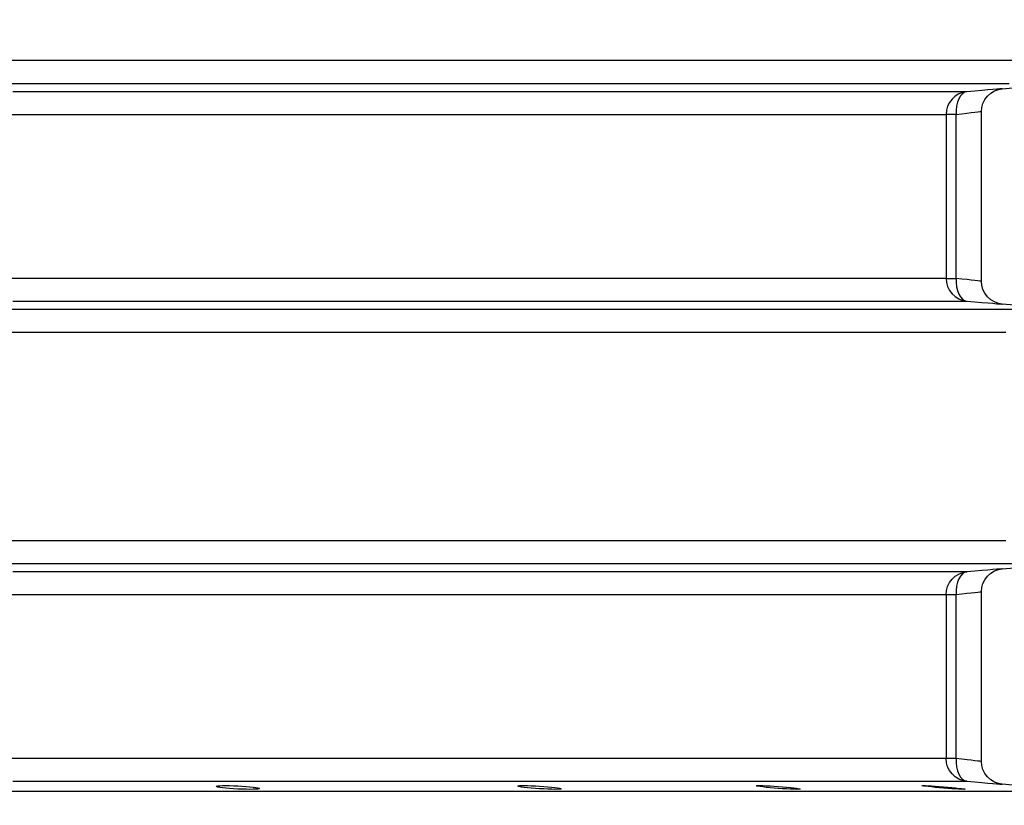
# Model space of a CAD drawing. Header units: millimetres. Extents: x 196 to 1773810, y -221320 to 153872.
# Tile 161 of 256: x 1164349 to 1164780, y -201616 to -201272. Entities that reach past the tile are written whole.
import ezdxf

# ---------------------------------------------------------------- set-up
doc = ezdxf.new("R2010")
doc.units = ezdxf.units.MM
doc.layers.get('Defpoints').update_dxf_attribs({"lineweight": 18})
doc.layers.add('00_Основной', color=163, linetype='Continuous', lineweight=40)
doc.layers.add('ТМ-размеры', color=25, linetype='Continuous', lineweight=20)
doc.styles.add('SFINKS', font='SFINKS.shx', dxfattribs={"width": 0.7, "oblique": 15})
doc.dimstyles.new('кира-50', dxfattribs={"dimtxt": 150, "dimasz": 40, "dimexe": 15, "dimexo": 0, "dimgap": 20, "dimtad": 1, "dimdec": 0, "dimrnd": 5, "dimdsep": 46, "dimtxsty": 'SFINKS', "dimblk1": 'OBLIQUE', "dimblk2": 'OBLIQUE', "dimsah": 1, "dimcen": 2.5, "dimclrd": 252, "dimclre": 252, "dimclrt": 252, "dimadec": 0, "dimazin": 0, "dimtfac": 1, "dimtdec": 0, "dimtofl": 0, "dimtmove": 0, "dimatfit": 3, "dimldrblk": 'OBLIQUE', "dimfxl": 15, "dimtfill": 1, "dimtolj": 1, "dimtzin": 0, "dimlwd": 20, "dimlwe": 20, "dimarcsym": 0})

# ---------------------------------------------------------------- blocks, each defined once
blk = doc.blocks.new('_Oblique')
at = {"color": 0, "linetype": 'ByBlock', "lineweight": -2}
blk.add_line((-0.5, -0.5), (0.5, 0.5), dxfattribs=at)
blk = doc.blocks.new('*D61')
at = {"layer": 'Defpoints', "color": 0, "linetype": 'ByBlock', "lineweight": 50, "transparency": 16777216}
for p in [(1163944.68, -194978.27), (1163944.68, -203390.23), (1165379.01, -203390.23)]:
    blk.add_point(p, dxfattribs=at)
at = {"layer": 'ТМ-размеры', "color": 252, "linetype": 'ByBlock', "lineweight": 20, "transparency": 16777216}
for p, q in [((1163944.68, -194978.27), (1165394.01, -194978.27)), ((1165379.01, -194978.27), (1165379.01, -203390.23)), ((1163944.68, -203390.23), (1165394.01, -203390.23))]:
    blk.add_line(p, q, dxfattribs=at)
at = {"layer": 'ТМ-размеры', "color": 252, "linetype": 'ByBlock', "lineweight": 20, "transparency": 16777216, "xscale": 40, "yscale": 40, "zscale": 40}
for p, rotation in [((1165379.01, -194978.27), 90), ((1165379.01, -203390.23), 270)]:
    blk.add_blockref('_Oblique', p, dxfattribs=dict(at, rotation=rotation))
at = {"layer": 'ТМ-размеры', "color": 252, "linetype": 'ByBlock', "transparency": 16777216, "insert": (1165284.01, -199184.25), "char_height": 150, "attachment_point": 5, "rotation": 90, "style": 'SFINKS', "bg_fill": 3, "box_fill_scale": 1.1, "bg_fill_color": 256, "bg_fill_true_color": 13158600, "bg_fill_transparency": 0}
blk.add_mtext('\\A1;8410', dxfattribs=at)

msp = doc.modelspace()

# ---------------------------------------------------------------- linework, layer by layer
at = {"layer": '00_Основной', "color": 252, "lineweight": 25, "ltscale": 10}
for p, q in [((1164778.8, -201302.64, 0.2), (1164805.54, -201300.31, 0.2)), ((1164769.68, -201386.95, 0.2), (1164769.68, -201312.56, 0.2)), ((1164754.17, -201313.91, 0.2), (1164754.17, -201385.6, 0.2)), ((1164758.6, -201385.6, 0.2), (1164758.6, -201313.91, 0.2)), ((1164805.54, -201399.2, 0.2), (1164778.8, -201396.85, 0.2)), ((1164778.8, -201512.64, 0.2), (1164805.54, -201510.3, 0.2)), ((1164769.68, -201596.95, 0.2), (1164769.68, -201522.56, 0.2)), ((1164754.17, -201523.91, 0.2), (1164754.17, -201595.58, 0.2)), ((1164758.6, -201595.58, 0.2), (1164758.6, -201523.91, 0.2)), ((1164814.67, -201610, 0.2), (1164778.8, -201606.86, 0.2))]:
    msp.add_line(p, q, dxfattribs=at)
at = {"layer": '00_Основной', "color": 252, "lineweight": 25, "ltscale": 10, "elevation": 0.2}
for points in [[(1164785.03, -201290.35), (1164778.85, -201290.35), (1164772.1, -201290.35), (1164764.78, -201290.35), (1164756.89, -201290.35), (1164748.45, -201290.35), (1164739.46, -201290.35), (1164729.92, -201290.35), (1164719.85, -201290.35), (1164709.25, -201290.35), (1164698.12, -201290.35), (1164686.48, -201290.35), (1164674.33, -201290.35), (1164661.67, -201290.35), (1164648.52, -201290.35), (1164634.9, -201290.35), (1164620.79, -201290.35), (1164606.23, -201290.35), (1164591.21, -201290.35), (1164575.75, -201290.35), (1164559.86, -201290.35), (1164543.54, -201290.35), (1164526.82, -201290.35), (1164509.69, -201290.35), (1164492.18, -201290.35), (1164474.3, -201290.35), (1164456.05, -201290.35), (1164437.44, -201290.35), (1164418.51, -201290.35), (1164399.24, -201290.35), (1164379.67, -201290.35), (1164359.8, -201290.35), (1164339.65, -201290.35)], [(1164335.5, -201300.31), (1164355.44, -201300.31), (1164375.11, -201300.31), (1164394.48, -201300.31), (1164413.54, -201300.31), (1164432.28, -201300.31), (1164450.68, -201300.31), (1164468.74, -201300.31), (1164486.43, -201300.31), (1164503.76, -201300.31), (1164520.71, -201300.31), (1164537.26, -201300.31), (1164553.41, -201300.31), (1164569.13, -201300.31), (1164584.42, -201300.31), (1164599.28, -201300.31), (1164613.7, -201300.31), (1164627.65, -201300.31), (1164641.13, -201300.31), (1164654.15, -201300.31), (1164666.66, -201300.31), (1164678.69, -201300.31), (1164690.21, -201300.31), (1164701.22, -201300.31), (1164711.72, -201300.31), (1164721.68, -201300.31), (1164731.12, -201300.31), (1164740.01, -201300.31), (1164748.37, -201300.31), (1164756.17, -201300.31), (1164763.41, -201300.31), (1164770.1, -201300.31), (1164776.21, -201300.31), (1164781.77, -201300.31)], [(1164763.28, -201303.95), (1164762.28, -201303.95), (1164760.73, -201303.95), (1164758.66, -201303.95), (1164756.04, -201303.95), (1164752.9, -201303.95), (1164749.21, -201303.95), (1164745.02, -201303.95), (1164740.3, -201303.95), (1164735.05, -201303.95), (1164729.29, -201303.95), (1164723.01, -201303.95), (1164716.22, -201303.95), (1164708.93, -201303.95), (1164701.14, -201303.95), (1164692.85, -201303.95), (1164684.07, -201303.95), (1164674.81, -201303.95), (1164665.07, -201303.95), (1164654.85, -201303.95), (1164644.18, -201303.95), (1164633.05, -201303.95), (1164621.47, -201303.95), (1164609.43, -201303.95), (1164596.97, -201303.95), (1164584.08, -201303.95), (1164570.76, -201303.95), (1164557.05, -201303.95), (1164542.94, -201303.95), (1164528.42, -201303.95), (1164513.53, -201303.95), (1164498.26, -201303.95), (1164482.63, -201303.95), (1164466.65, -201303.95), (1164450.33, -201303.95), (1164433.67, -201303.95), (1164416.7, -201303.95), (1164399.41, -201303.95), (1164381.83, -201303.95), (1164363.97, -201303.95), (1164345.82, -201303.95)], [(1164763.28, -201303.95), (1164761.46, -201304.29), (1164759.74, -201304.95), (1164758.16, -201305.91), (1164756.79, -201307.17), (1164755.67, -201308.64), (1164754.84, -201310.28), (1164754.34, -201312.08), (1164754.17, -201313.91)], [(1164763.28, -201303.95), (1164762.27, -201304.23), (1164761.31, -201304.85), (1164760.45, -201305.8), (1164759.73, -201307.04), (1164759.16, -201308.53), (1164758.77, -201310.22), (1164758.58, -201312.04), (1164758.6, -201313.91)], [(1164778.8, -201302.64), (1164778.8, -201302.64), (1164778.53, -201302.66), (1164777.75, -201302.73), (1164776.45, -201302.84), (1164774.67, -201302.99), (1164772.44, -201303.17), (1164769.77, -201303.4), (1164766.7, -201303.67), (1164763.28, -201303.95)], [(1164769.68, -201312.6), (1164769.83, -201310.86), (1164770.31, -201309.1), (1164771.14, -201307.39), (1164772.3, -201305.86), (1164773.74, -201304.56), (1164775.38, -201303.58), (1164777.1, -201302.95), (1164778.8, -201302.64)], [(1164341.36, -201313.91), (1164359.3, -201313.91), (1164376.96, -201313.91), (1164394.35, -201313.91), (1164411.44, -201313.91), (1164428.23, -201313.91), (1164444.7, -201313.91), (1164460.84, -201313.91), (1164476.63, -201313.91), (1164492.09, -201313.91), (1164507.2, -201313.91), (1164521.91, -201313.91), (1164536.26, -201313.91), (1164550.23, -201313.91), (1164563.79, -201313.91), (1164576.96, -201313.91), (1164589.7, -201313.91), (1164602.02, -201313.91), (1164613.92, -201313.91), (1164625.38, -201313.91), (1164636.38, -201313.91), (1164646.95, -201313.91), (1164657.04, -201313.91), (1164666.68, -201313.91), (1164675.84, -201313.91), (1164684.52, -201313.91), (1164692.7, -201313.91), (1164700.42, -201313.91), (1164707.63, -201313.91), (1164714.33, -201313.91), (1164720.54, -201313.91), (1164726.24, -201313.91), (1164731.42, -201313.91), (1164736.1, -201313.91), (1164740.25, -201313.91), (1164743.88, -201313.91), (1164747, -201313.91), (1164749.58, -201313.91), (1164751.64, -201313.91), (1164753.16, -201313.91), (1164754.17, -201313.91)], [(1164758.6, -201313.91), (1164757.65, -201313.91), (1164756.8, -201313.91), (1164756.06, -201313.91), (1164755.42, -201313.91), (1164754.92, -201313.91), (1164754.53, -201313.91), (1164754.28, -201313.91), (1164754.17, -201313.91)], [(1164758.6, -201313.91), (1164761.14, -201313.61), (1164763.34, -201313.35), (1164765.2, -201313.13), (1164766.72, -201312.95), (1164768.01, -201312.8), (1164768.94, -201312.68), (1164769.49, -201312.63), (1164769.68, -201312.6), (1164769.68, -201312.6)], [(1164754.17, -201385.6), (1164753.16, -201385.6), (1164751.64, -201385.6), (1164749.58, -201385.6), (1164747, -201385.6), (1164743.88, -201385.6), (1164740.25, -201385.6), (1164736.1, -201385.6), (1164731.42, -201385.6), (1164726.24, -201385.6), (1164720.54, -201385.6), (1164714.33, -201385.6), (1164707.63, -201385.6), (1164700.42, -201385.6), (1164692.7, -201385.6), (1164684.52, -201385.6), (1164675.84, -201385.6), (1164666.68, -201385.6), (1164657.04, -201385.6), (1164646.95, -201385.6), (1164636.38, -201385.6), (1164625.38, -201385.6), (1164613.92, -201385.6), (1164602.02, -201385.6), (1164589.7, -201385.6), (1164576.96, -201385.6), (1164563.79, -201385.6), (1164550.23, -201385.6), (1164536.26, -201385.6), (1164521.91, -201385.6), (1164507.2, -201385.6), (1164492.09, -201385.6), (1164476.63, -201385.6), (1164460.84, -201385.6), (1164444.7, -201385.6), (1164428.23, -201385.6), (1164411.44, -201385.6), (1164394.35, -201385.6), (1164376.96, -201385.6), (1164359.3, -201385.6), (1164341.36, -201385.6)], [(1164754.17, -201385.6), (1164754.34, -201387.43), (1164754.84, -201389.21), (1164755.67, -201390.87), (1164756.79, -201392.34), (1164758.16, -201393.58), (1164759.74, -201394.56), (1164761.46, -201395.22), (1164763.28, -201395.56)], [(1164754.17, -201385.6), (1164754.28, -201385.6), (1164754.53, -201385.6), (1164754.92, -201385.6), (1164755.42, -201385.6), (1164756.06, -201385.6), (1164756.8, -201385.6), (1164757.65, -201385.6), (1164758.6, -201385.6)], [(1164758.6, -201385.6), (1164758.58, -201387.47), (1164758.77, -201389.29), (1164759.16, -201390.97), (1164759.73, -201392.46), (1164760.45, -201393.7), (1164761.31, -201394.66), (1164762.27, -201395.28), (1164763.28, -201395.56)], [(1164769.68, -201386.91), (1164769.49, -201386.88), (1164768.94, -201386.81), (1164768.02, -201386.71), (1164766.72, -201386.56), (1164765.22, -201386.37), (1164763.35, -201386.16), (1164761.14, -201385.89), (1164758.6, -201385.6)], [(1164778.8, -201396.85), (1164777.1, -201396.56), (1164775.38, -201395.92), (1164773.74, -201394.95), (1164772.3, -201393.65), (1164771.14, -201392.12), (1164770.31, -201390.41), (1164769.83, -201388.63), (1164769.68, -201386.91)], [(1164345.82, -201395.56), (1164363.97, -201395.56), (1164381.83, -201395.56), (1164399.41, -201395.56), (1164416.7, -201395.56), (1164433.67, -201395.56), (1164450.33, -201395.56), (1164466.65, -201395.56), (1164482.63, -201395.56), (1164498.26, -201395.56), (1164513.53, -201395.56), (1164528.42, -201395.56), (1164542.94, -201395.56), (1164557.05, -201395.56), (1164570.76, -201395.56), (1164584.08, -201395.56), (1164596.97, -201395.56), (1164609.43, -201395.56), (1164621.47, -201395.56), (1164633.05, -201395.56), (1164644.18, -201395.56), (1164654.85, -201395.56), (1164665.07, -201395.56), (1164674.81, -201395.56), (1164684.07, -201395.56), (1164692.85, -201395.56), (1164701.14, -201395.56), (1164708.93, -201395.56), (1164716.22, -201395.56), (1164723.01, -201395.56), (1164729.29, -201395.56), (1164735.05, -201395.56), (1164740.3, -201395.56), (1164745.02, -201395.56), (1164749.21, -201395.56), (1164752.9, -201395.56), (1164756.04, -201395.56), (1164758.66, -201395.56), (1164760.73, -201395.56), (1164762.28, -201395.56), (1164763.28, -201395.56)], [(1164763.28, -201395.56), (1164766.7, -201395.84), (1164769.76, -201396.1), (1164772.44, -201396.34), (1164774.68, -201396.52), (1164776.46, -201396.67), (1164777.75, -201396.77), (1164778.53, -201396.84), (1164778.8, -201396.85)], [(1164782.97, -201399.2), (1164777.54, -201399.2), (1164771.51, -201399.2), (1164764.93, -201399.2), (1164757.76, -201399.2), (1164750.06, -201399.2), (1164741.78, -201399.2), (1164732.96, -201399.2), (1164723.59, -201399.2), (1164713.67, -201399.2), (1164703.22, -201399.2), (1164692.26, -201399.2), (1164680.78, -201399.2), (1164668.78, -201399.2), (1164656.29, -201399.2), (1164643.31, -201399.2), (1164629.83, -201399.2), (1164615.89, -201399.2), (1164601.48, -201399.2), (1164586.62, -201399.2), (1164571.33, -201399.2), (1164555.58, -201399.2), (1164539.42, -201399.2), (1164522.84, -201399.2), (1164505.88, -201399.2), (1164488.51, -201399.2), (1164470.79, -201399.2), (1164452.68, -201399.2), (1164434.22, -201399.2), (1164415.44, -201399.2), (1164396.32, -201399.2), (1164376.89, -201399.2), (1164357.16, -201399.2), (1164337.15, -201399.2)], [(1164341.3, -201409.16), (1164361.52, -201409.16), (1164381.46, -201409.16), (1164401.09, -201409.16), (1164420.41, -201409.16), (1164439.4, -201409.16), (1164458.04, -201409.16), (1164476.35, -201409.16), (1164494.27, -201409.16), (1164511.81, -201409.16), (1164528.97, -201409.16), (1164545.72, -201409.16), (1164562.04, -201409.16), (1164577.95, -201409.16), (1164593.41, -201409.16), (1164608.44, -201409.16), (1164622.99, -201409.16), (1164637.09, -201409.16), (1164650.7, -201409.16), (1164663.83, -201409.16), (1164676.44, -201409.16), (1164688.56, -201409.16), (1164700.18, -201409.16), (1164711.26, -201409.16), (1164721.81, -201409.16), (1164731.83, -201409.16), (1164741.3, -201409.16), (1164750.22, -201409.16), (1164758.58, -201409.16), (1164766.39, -201409.16), (1164773.61, -201409.16), (1164780.27, -201409.16)], [(1164780.27, -201500.33), (1164773.61, -201500.33), (1164766.39, -201500.33), (1164758.58, -201500.33), (1164750.22, -201500.33), (1164741.3, -201500.33), (1164731.83, -201500.33), (1164721.81, -201500.33), (1164711.26, -201500.33), (1164700.18, -201500.33), (1164688.56, -201500.33), (1164676.44, -201500.33), (1164663.83, -201500.33), (1164650.7, -201500.33), (1164637.09, -201500.33), (1164622.99, -201500.33), (1164608.44, -201500.33), (1164593.41, -201500.33), (1164577.95, -201500.33), (1164562.04, -201500.33), (1164545.72, -201500.33), (1164528.97, -201500.33), (1164511.81, -201500.33), (1164494.27, -201500.33), (1164476.35, -201500.33), (1164458.04, -201500.33), (1164439.4, -201500.33), (1164420.41, -201500.33), (1164401.09, -201500.33), (1164381.46, -201500.33), (1164361.52, -201500.33), (1164341.3, -201500.33)], [(1164337.15, -201510.3), (1164357.16, -201510.3), (1164376.89, -201510.3), (1164396.32, -201510.3), (1164415.44, -201510.3), (1164434.22, -201510.3), (1164452.68, -201510.3), (1164470.79, -201510.3), (1164488.51, -201510.3), (1164505.88, -201510.3), (1164522.84, -201510.3), (1164539.42, -201510.3), (1164555.58, -201510.3), (1164571.33, -201510.3), (1164586.62, -201510.3), (1164601.48, -201510.3), (1164615.89, -201510.3), (1164629.83, -201510.3), (1164643.31, -201510.3), (1164656.29, -201510.3), (1164668.78, -201510.3), (1164680.78, -201510.3), (1164692.26, -201510.3), (1164703.22, -201510.3), (1164713.67, -201510.3), (1164723.59, -201510.3), (1164732.96, -201510.3), (1164741.78, -201510.3), (1164750.06, -201510.3), (1164757.76, -201510.3), (1164764.93, -201510.3), (1164771.51, -201510.3), (1164777.54, -201510.3), (1164782.97, -201510.3)], [(1164763.28, -201513.95), (1164762.28, -201513.95), (1164760.73, -201513.95), (1164758.66, -201513.95), (1164756.04, -201513.95), (1164752.9, -201513.95), (1164749.21, -201513.95), (1164745.02, -201513.95), (1164740.3, -201513.95), (1164735.05, -201513.95), (1164729.29, -201513.95), (1164723.01, -201513.95), (1164716.22, -201513.95), (1164708.93, -201513.95), (1164701.14, -201513.95), (1164692.85, -201513.95), (1164684.07, -201513.95), (1164674.81, -201513.95), (1164665.07, -201513.95), (1164654.85, -201513.95), (1164644.18, -201513.95), (1164633.05, -201513.95), (1164621.47, -201513.95), (1164609.43, -201513.95), (1164596.97, -201513.95), (1164584.08, -201513.95), (1164570.76, -201513.95), (1164557.05, -201513.95), (1164542.94, -201513.95), (1164528.42, -201513.95), (1164513.53, -201513.95), (1164498.26, -201513.95), (1164482.63, -201513.95), (1164466.65, -201513.95), (1164450.33, -201513.95), (1164433.67, -201513.95), (1164416.7, -201513.95), (1164399.41, -201513.95), (1164381.83, -201513.95), (1164363.97, -201513.95), (1164345.82, -201513.95)], [(1164754.17, -201523.91), (1164754.34, -201522.08), (1164754.84, -201520.29), (1164755.67, -201518.64), (1164756.79, -201517.15), (1164758.16, -201515.91), (1164759.74, -201514.95), (1164761.46, -201514.29), (1164763.28, -201513.95)], [(1164763.28, -201513.95), (1164762.27, -201514.23), (1164761.31, -201514.85), (1164760.45, -201515.8), (1164759.73, -201517.04), (1164759.16, -201518.53), (1164758.77, -201520.22), (1164758.58, -201522.04), (1164758.6, -201523.91)], [(1164778.8, -201512.64), (1164778.8, -201512.64), (1164778.53, -201512.67), (1164777.76, -201512.72), (1164776.46, -201512.84), (1164774.67, -201512.99), (1164772.44, -201513.18), (1164769.77, -201513.4), (1164766.7, -201513.67), (1164763.28, -201513.95)], [(1164769.68, -201522.6), (1164769.83, -201520.86), (1164770.31, -201519.1), (1164771.14, -201517.39), (1164772.3, -201515.84), (1164773.74, -201514.56), (1164775.38, -201513.58), (1164777.1, -201512.95), (1164778.8, -201512.64)], [(1164758.6, -201523.91), (1164761.14, -201523.62), (1164763.34, -201523.35), (1164765.2, -201523.13), (1164766.72, -201522.95), (1164768.01, -201522.8), (1164768.94, -201522.68), (1164769.49, -201522.63), (1164769.68, -201522.6), (1164769.68, -201522.6)], [(1164341.36, -201523.91), (1164359.3, -201523.91), (1164376.96, -201523.91), (1164394.35, -201523.91), (1164411.44, -201523.91), (1164428.23, -201523.91), (1164444.7, -201523.91), (1164460.84, -201523.91), (1164476.63, -201523.91), (1164492.09, -201523.91), (1164507.2, -201523.91), (1164521.91, -201523.91), (1164536.26, -201523.91), (1164550.23, -201523.91), (1164563.79, -201523.91), (1164576.96, -201523.91), (1164589.7, -201523.91), (1164602.02, -201523.91), (1164613.92, -201523.91), (1164625.38, -201523.91), (1164636.38, -201523.91), (1164646.95, -201523.91), (1164657.04, -201523.91), (1164666.68, -201523.91), (1164675.84, -201523.91), (1164684.52, -201523.91), (1164692.7, -201523.91), (1164700.42, -201523.91), (1164707.63, -201523.91), (1164714.33, -201523.91), (1164720.54, -201523.91), (1164726.24, -201523.91), (1164731.42, -201523.91), (1164736.1, -201523.91), (1164740.25, -201523.91), (1164743.88, -201523.91), (1164747, -201523.91), (1164749.58, -201523.91), (1164751.64, -201523.91), (1164753.16, -201523.91), (1164754.17, -201523.91)], [(1164754.17, -201523.91), (1164754.28, -201523.91), (1164754.53, -201523.91), (1164754.92, -201523.91), (1164755.42, -201523.91), (1164756.06, -201523.91), (1164756.8, -201523.91), (1164757.65, -201523.91), (1164758.6, -201523.91)], [(1164754.17, -201595.58), (1164753.16, -201595.58), (1164751.64, -201595.58), (1164749.58, -201595.58), (1164747, -201595.58), (1164743.88, -201595.58), (1164740.25, -201595.58), (1164736.1, -201595.58), (1164731.42, -201595.58), (1164726.24, -201595.58), (1164720.54, -201595.58), (1164714.33, -201595.58), (1164707.63, -201595.58), (1164700.42, -201595.58), (1164692.7, -201595.58), (1164684.52, -201595.58), (1164675.84, -201595.58), (1164666.68, -201595.58), (1164657.04, -201595.58), (1164646.95, -201595.58), (1164636.38, -201595.58), (1164625.38, -201595.58), (1164613.92, -201595.58), (1164602.02, -201595.58), (1164589.7, -201595.58), (1164576.96, -201595.58), (1164563.79, -201595.58), (1164550.23, -201595.58), (1164536.26, -201595.58), (1164521.91, -201595.58), (1164507.2, -201595.58), (1164492.09, -201595.58), (1164476.63, -201595.58), (1164460.84, -201595.58), (1164444.7, -201595.58), (1164428.23, -201595.58), (1164411.44, -201595.58), (1164394.35, -201595.58), (1164376.96, -201595.58), (1164359.3, -201595.58), (1164341.36, -201595.58)], [(1164763.28, -201605.54), (1164761.46, -201605.22), (1164759.74, -201604.56), (1164758.16, -201603.58), (1164756.79, -201602.34), (1164755.67, -201600.88), (1164754.84, -201599.21), (1164754.34, -201597.43), (1164754.17, -201595.58)], [(1164758.6, -201595.58), (1164757.65, -201595.58), (1164756.8, -201595.58), (1164756.06, -201595.58), (1164755.42, -201595.58), (1164754.92, -201595.58), (1164754.53, -201595.58), (1164754.28, -201595.58), (1164754.17, -201595.58)], [(1164758.6, -201595.58), (1164758.58, -201597.48), (1164758.77, -201599.3), (1164759.16, -201600.97), (1164759.73, -201602.46), (1164760.45, -201603.7), (1164761.31, -201604.66), (1164762.27, -201605.28), (1164763.28, -201605.54)], [(1164769.68, -201596.9), (1164769.49, -201596.88), (1164768.94, -201596.81), (1164768.02, -201596.71), (1164766.72, -201596.56), (1164765.22, -201596.37), (1164763.35, -201596.15), (1164761.14, -201595.89), (1164758.6, -201595.58)], [(1164778.8, -201606.86), (1164777.1, -201606.56), (1164775.38, -201605.93), (1164773.74, -201604.95), (1164772.3, -201603.66), (1164771.14, -201602.12), (1164770.31, -201600.4), (1164769.83, -201598.63), (1164769.68, -201596.9)], [(1164345.82, -201605.54), (1164363.97, -201605.54), (1164381.83, -201605.54), (1164399.41, -201605.54), (1164416.7, -201605.54), (1164433.67, -201605.54), (1164450.33, -201605.54), (1164466.65, -201605.54), (1164482.63, -201605.54), (1164498.26, -201605.54), (1164513.53, -201605.54), (1164528.42, -201605.54), (1164542.94, -201605.54), (1164557.05, -201605.54), (1164570.76, -201605.54), (1164584.08, -201605.54), (1164596.97, -201605.54), (1164609.43, -201605.54), (1164621.47, -201605.54), (1164633.05, -201605.54), (1164644.18, -201605.54), (1164654.85, -201605.54), (1164665.07, -201605.54), (1164674.81, -201605.54), (1164684.07, -201605.54), (1164692.85, -201605.54), (1164701.14, -201605.54), (1164708.93, -201605.54), (1164716.22, -201605.54), (1164723.01, -201605.54), (1164729.29, -201605.54), (1164735.05, -201605.54), (1164740.3, -201605.54), (1164745.02, -201605.54), (1164749.21, -201605.54), (1164752.9, -201605.54), (1164756.04, -201605.54), (1164758.66, -201605.54), (1164760.73, -201605.54), (1164762.28, -201605.54), (1164763.28, -201605.54)], [(1164763.28, -201605.54), (1164766.7, -201605.84), (1164769.77, -201606.1), (1164772.44, -201606.32), (1164774.68, -201606.52), (1164776.46, -201606.66), (1164777.75, -201606.77), (1164778.53, -201606.84), (1164778.8, -201606.86)], [(1164785.03, -201610), (1164778.85, -201610), (1164772.1, -201610), (1164764.78, -201610), (1164756.89, -201610), (1164748.45, -201610), (1164739.46, -201610), (1164729.92, -201610), (1164719.85, -201610), (1164709.25, -201610), (1164698.12, -201610), (1164686.48, -201610), (1164674.33, -201610), (1164661.67, -201610), (1164648.52, -201610), (1164634.9, -201610), (1164620.79, -201610), (1164606.23, -201610), (1164591.21, -201610), (1164575.75, -201610), (1164559.86, -201610), (1164543.54, -201610), (1164526.82, -201610), (1164509.69, -201610), (1164492.18, -201610), (1164474.3, -201610), (1164456.05, -201610), (1164437.44, -201610), (1164418.51, -201610), (1164399.24, -201610), (1164379.67, -201610), (1164359.8, -201610), (1164339.65, -201610)]]:
    msp.add_lwpolyline(points, dxfattribs=at)
for points in [[(1164437.57, -201607.43), (1164439.01, -201607.42), (1164440.68, -201607.45), (1164442.47, -201607.49), (1164444.3, -201607.58), (1164446.14, -201607.69), (1164447.93, -201607.82), (1164449.58, -201607.97), (1164451.02, -201608.13), (1164452.18, -201608.28), (1164453.06, -201608.45), (1164453.62, -201608.61), (1164453.8, -201608.75), (1164453.62, -201608.86), (1164453.06, -201608.96), (1164452.19, -201609.03), (1164451.02, -201609.07), (1164449.58, -201609.09), (1164447.93, -201609.06), (1164446.14, -201609), (1164444.29, -201608.93), (1164442.45, -201608.82), (1164440.68, -201608.69), (1164439.01, -201608.54), (1164437.58, -201608.38), (1164436.4, -201608.23), (1164435.52, -201608.06), (1164434.97, -201607.9), (1164434.79, -201607.76), (1164434.97, -201607.65), (1164435.51, -201607.55), (1164436.4, -201607.48)], [(1164569.64, -201607.42), (1164571.08, -201607.45), (1164572.73, -201607.51), (1164574.52, -201607.59), (1164576.35, -201607.7), (1164578.19, -201607.83), (1164579.98, -201607.97), (1164581.63, -201608.14), (1164583.05, -201608.3), (1164584.23, -201608.45), (1164585.12, -201608.61), (1164585.67, -201608.75), (1164585.85, -201608.88), (1164585.67, -201608.96), (1164585.12, -201609.03), (1164584.24, -201609.07), (1164583.07, -201609.09), (1164581.64, -201609.06), (1164579.98, -201609), (1164578.19, -201608.92), (1164576.35, -201608.8), (1164574.52, -201608.68), (1164572.73, -201608.54), (1164571.08, -201608.38), (1164569.64, -201608.21), (1164568.46, -201608.06), (1164567.58, -201607.9), (1164567.04, -201607.76), (1164566.86, -201607.64), (1164567.02, -201607.54), (1164567.58, -201607.46), (1164568.45, -201607.43)], [(1164674.09, -201607.45), (1164675.52, -201607.51), (1164677.18, -201607.59), (1164678.97, -201607.7), (1164680.8, -201607.85), (1164682.64, -201607.99), (1164684.43, -201608.14), (1164686.08, -201608.31), (1164687.51, -201608.47), (1164688.68, -201608.62), (1164689.55, -201608.76), (1164690.12, -201608.88), (1164690.3, -201608.98), (1164690.12, -201609.03), (1164689.57, -201609.07), (1164688.69, -201609.09), (1164687.52, -201609.06), (1164686.08, -201609), (1164684.43, -201608.92), (1164682.64, -201608.8), (1164680.8, -201608.66), (1164678.97, -201608.52), (1164677.18, -201608.37), (1164675.52, -201608.2), (1164674.09, -201608.04), (1164672.92, -201607.89), (1164672.03, -201607.75), (1164671.49, -201607.64), (1164671.29, -201607.54), (1164671.48, -201607.46), (1164672.03, -201607.42), (1164672.9, -201607.42)], [(1164746.36, -201607.51), (1164747.79, -201607.61), (1164749.45, -201607.72), (1164751.23, -201607.85), (1164753.07, -201608), (1164754.9, -201608.16), (1164756.69, -201608.32), (1164758.34, -201608.48), (1164759.78, -201608.64), (1164760.96, -201608.76), (1164761.83, -201608.89), (1164762.39, -201608.98), (1164762.58, -201609.04), (1164762.39, -201609.07), (1164761.84, -201609.07), (1164760.97, -201609.04), (1164759.8, -201608.99), (1164758.37, -201608.9), (1164756.71, -201608.79), (1164754.92, -201608.66), (1164753.08, -201608.51), (1164751.25, -201608.36), (1164749.47, -201608.2), (1164747.81, -201608.03), (1164746.38, -201607.88), (1164745.19, -201607.75), (1164744.32, -201607.62), (1164743.77, -201607.54), (1164743.57, -201607.46), (1164743.75, -201607.42), (1164744.3, -201607.42), (1164745.18, -201607.45)]]:
    msp.add_lwpolyline(points, close=True, dxfattribs=at)

# ---------------------------------------------------------------- next in the draw order: dimensions: what is measured, and where the dimension line sits
at = {"layer": 'ТМ-размеры', "color": 3, "linetype": 'ByBlock'}
dim = msp.add_linear_dim(base=(1165379.01, -203390.23, 0.2), p1=(1163944.68, -194978.27, 0.2), p2=(1163944.68, -203390.23, 0.2), angle=90, dimstyle='кира-50', dxfattribs=at)
dim.commit()
dim.dimension.update_dxf_attribs({"geometry": '*D61', "text_midpoint": (1165284.01, -199184.25, 0.2)})

doc.saveas('drawing.dxf')
